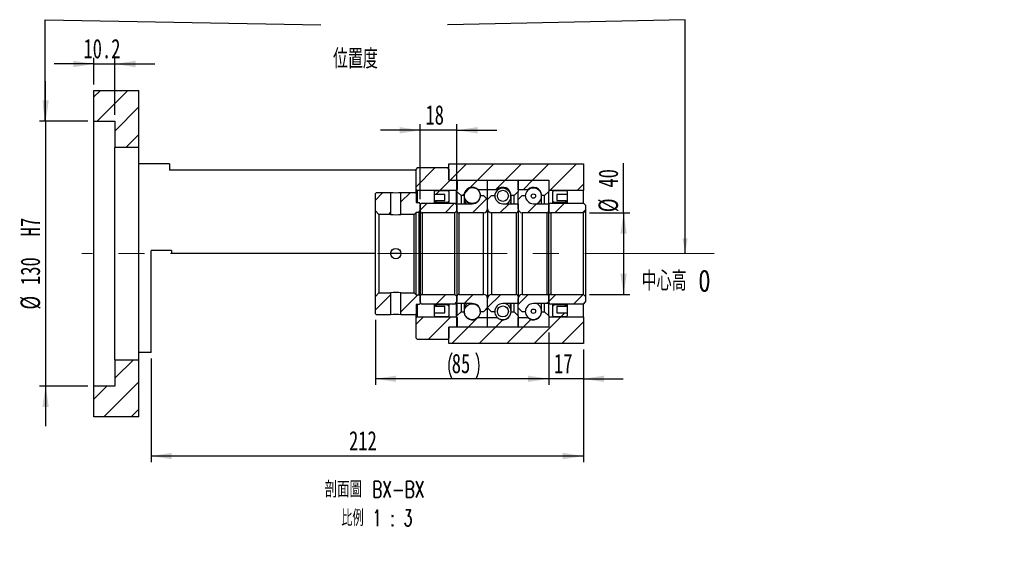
# Paper-space layout 'MBCK40L-I' of a CAD drawing. Header units: millimetres. Extents: x 22 to 332, y 5 to 190.
# Tile 2 of 3: x 171 to 332, y 5 to 93. Entities that reach past the tile are written whole.
import ezdxf

# ---------------------------------------------------------------- set-up
doc = ezdxf.new("R2010")
doc.units = ezdxf.units.MM
doc.linetypes.add('CENTERX2', pattern=[20.32, 12.7, -2.54, 2.54, -2.54])
doc.layers.add('圖層0', color=7, linetype='Continuous')
doc.styles.add('SLDTEXTSTYLE0', font='TXT', dxfattribs={"width": 0.7})
doc.styles.add('SLDTEXTSTYLE1', font='TXT', dxfattribs={"width": 0.7, "bigfont": 'bigfont'})
doc.styles.add('SLDTEXTSTYLE4', font='TXT', dxfattribs={"width": 0.625, "bigfont": 'bigfont'})
doc.dimstyles.new('SLDDIMSTYLE1', dxfattribs={"dimtxt": 0.18, "dimasz": 2.5, "dimexe": 0, "dimexo": 0.0625, "dimgap": 0, "dimtad": 0, "dimtih": 1, "dimtoh": 1, "dimdec": 0, "dimrnd": 1e-09, "dimzin": 0, "dimdsep": 46, "dimtxsty": 'Standard', "dimsah": 1, "dimcen": 0.09, "dimadec": 0, "dimazin": 0, "dimtfac": 2.5, "dimtdec": 0, "dimtofl": 0, "dimtmove": 0, "dimatfit": 3, "dimfxl": 0, "dimfrac": 2, "dimtolj": 1, "dimtzin": 0, "dimarcsym": 0})
doc.dimstyles.new('SLDDIMSTYLE4', dxfattribs={"dimtxt": 3.389974, "dimasz": 2.5, "dimexe": 0, "dimexo": 0.0625, "dimgap": 0.847493, "dimtad": 1, "dimlfac": 3, "dimrnd": 1e-09, "dimzin": 12, "dimdsep": 46, "dimtxsty": 'SLDTEXTSTYLE0', "dimsah": 1, "dimcen": 0.09, "dimadec": 0, "dimazin": 3, "dimtfac": 1, "dimtmove": 0, "dimatfit": 0, "dimfxl": 0, "dimfrac": 2, "dimtolj": 1, "dimtzin": 12, "dimarcsym": 0})
doc.dimstyles.new('SLDDIMSTYLE5', dxfattribs={"dimtxt": 3.389974, "dimasz": 2.5, "dimexe": 0, "dimexo": 0.0625, "dimgap": 0.847493, "dimtad": 1, "dimdec": 1, "dimlfac": 3, "dimrnd": 1e-09, "dimzin": 12, "dimdsep": 46, "dimtxsty": 'SLDTEXTSTYLE0', "dimsah": 1, "dimcen": 0.09, "dimadec": 0, "dimazin": 3, "dimtfac": 1, "dimtdec": 1, "dimtmove": 0, "dimatfit": 0, "dimfxl": 0, "dimfrac": 2, "dimtolj": 1, "dimtzin": 12, "dimarcsym": 0})
doc.dimstyles.new('SLDDIMSTYLE6', dxfattribs={"dimtxt": 3.389974, "dimasz": 2.5, "dimexe": 0, "dimexo": 0.0625, "dimgap": 0.847493, "dimtad": 1, "dimlfac": 3, "dimrnd": 1e-09, "dimzin": 12, "dimdsep": 46, "dimtxsty": 'SLDTEXTSTYLE0', "dimsah": 1, "dimcen": 0.09, "dimadec": 0, "dimazin": 3, "dimtfac": 1, "dimtofl": 0, "dimtmove": 0, "dimatfit": 3, "dimfxl": 0, "dimfrac": 2, "dimtolj": 1, "dimtzin": 12, "dimarcsym": 0})

# ---------------------------------------------------------------- blocks, each defined once
blk = doc.blocks.new('_D_61')
at = {"layer": '圖層0', "color": 7}
for p, q in [((175.34, 76.01), (175.34, 82.53)), ((182.24, 76.01), (174.34, 76.01)), ((175.34, 76.01), (175.34, 32.68)), ((182.24, 32.68), (174.34, 32.68)), ((175.34, 32.68), (175.34, 26.16))]:
    blk.add_line(p, q, dxfattribs=at)
for points in [[(175.34, 76.01), (175.86, 79.4), (174.82, 79.4)], [(175.34, 32.68), (174.82, 29.29), (175.86, 29.29)]]:
    blk.add_solid(points, dxfattribs=at)
at = {"layer": '圖層0', "color": 7, "char_height": 3.175, "attachment_point": 1, "rotation": 90, "style": 'SLDTEXTSTYLE0'}
for s, insert in [('H7', (171.24, 57.17)), ('130', (171.24, 49.22)), ('%%c', (171.24, 45.2))]:
    blk.add_mtext(s, dxfattribs=dict(at, insert=insert))
blk = doc.blocks.new('_D_62')
at = {"layer": '圖層0', "color": 7}
for p, q in [((183.24, 85.35), (176.72, 85.35)), ((183.24, 82.01), (183.24, 86.35)), ((183.24, 85.35), (186.64, 85.35)), ((186.64, 77.01), (186.64, 86.35)), ((186.64, 85.35), (193.16, 85.35))]:
    blk.add_line(p, q, dxfattribs=at)
for points in [[(183.24, 85.35), (179.85, 85.87), (179.85, 84.82)], [(186.64, 85.35), (190.03, 84.82), (190.03, 85.87)]]:
    blk.add_solid(points, dxfattribs=at)
at = {"layer": '圖層0', "color": 7, "insert": (181.52, 89.44), "char_height": 3.175, "attachment_point": 1, "style": 'SLDTEXTSTYLE0'}
blk.add_mtext('10.2', dxfattribs=at)
blk = doc.blocks.new('_D_63')
at = {"layer": '圖層0', "color": 7}
for p, q in [((257.57, 41.35), (257.57, 32.89)), ((263.24, 38.68), (263.24, 32.89)), ((257.57, 33.89), (251.05, 33.89)), ((263.24, 33.89), (257.57, 33.89)), ((263.24, 33.89), (269.76, 33.89))]:
    blk.add_line(p, q, dxfattribs=at)
for points in [[(257.57, 33.89), (254.18, 34.41), (254.18, 33.37)], [(263.24, 33.89), (266.63, 33.37), (266.63, 34.41)]]:
    blk.add_solid(points, dxfattribs=at)
at = {"layer": '圖層0', "color": 7, "insert": (258.43, 37.98), "char_height": 3.175, "attachment_point": 1, "style": 'SLDTEXTSTYLE0'}
blk.add_mtext('17', dxfattribs=at)
blk = doc.blocks.new('_D_64')
at = {"layer": '圖層0', "color": 7}
for p, q in [((263.24, 38.68), (263.24, 20.26)), ((192.57, 37.18), (192.57, 20.26)), ((263.24, 21.26), (192.57, 21.26))]:
    blk.add_line(p, q, dxfattribs=at)
for points in [[(192.57, 21.26), (195.96, 20.74), (195.96, 21.78)], [(263.24, 21.26), (259.85, 21.78), (259.85, 20.74)]]:
    blk.add_solid(points, dxfattribs=at)
at = {"layer": '圖層0', "color": 7, "insert": (224.93, 25.35), "char_height": 3.175, "attachment_point": 1, "style": 'SLDTEXTSTYLE0'}
blk.add_mtext('212', dxfattribs=at)
blk = doc.blocks.new('_D_65')
at = {"layer": '圖層0', "color": 7}
for p, q in [((236.57, 74.51), (230.05, 74.51)), ((236.57, 63.25), (236.57, 75.51)), ((242.57, 74.51), (236.57, 74.51)), ((242.57, 63.25), (242.57, 75.51)), ((242.57, 74.51), (249.09, 74.51))]:
    blk.add_line(p, q, dxfattribs=at)
for points in [[(236.57, 74.51), (233.18, 75.04), (233.18, 73.99)], [(242.57, 74.51), (245.96, 73.99), (245.96, 75.04)]]:
    blk.add_solid(points, dxfattribs=at)
at = {"layer": '圖層0', "color": 7, "insert": (237.42, 78.61), "char_height": 3.175, "attachment_point": 1, "style": 'SLDTEXTSTYLE0'}
blk.add_mtext('18', dxfattribs=at)
blk = doc.blocks.new('_D_66')
at = {"layer": '圖層0', "color": 7}
for p, q in [((269.81, 61.01), (269.81, 69.11)), ((264.24, 61.01), (270.81, 61.01)), ((269.81, 61.01), (269.81, 47.68)), ((264.24, 47.68), (270.81, 47.68))]:
    blk.add_line(p, q, dxfattribs=at)
for points in [[(269.81, 61.01), (269.28, 57.62), (270.33, 57.62)], [(269.81, 47.68), (270.33, 51.07), (269.28, 51.07)]]:
    blk.add_solid(points, dxfattribs=at)
at = {"layer": '圖層0', "color": 7, "char_height": 3.175, "attachment_point": 1, "rotation": 90, "style": 'SLDTEXTSTYLE0'}
for s, insert in [('40', (265.71, 65.14)), ('%%c', (265.71, 61.12))]:
    blk.add_mtext(s, dxfattribs=dict(at, insert=insert))
blk = doc.blocks.new('_D_67')
at = {"layer": '圖層0', "color": 7}
for p, q in [((229.24, 43.51), (229.24, 32.89)), ((257.57, 41.45), (257.57, 32.89)), ((257.57, 33.89), (229.24, 33.89))]:
    blk.add_line(p, q, dxfattribs=at)
for centre, start, end in [((245.96, 36.01), 153.4349, 206.5651), ((241.46, 36.01), 333.4349, 26.5651)]:
    blk.add_arc(centre, 4.73, start, end, dxfattribs=at)
for points in [[(229.24, 33.89), (232.63, 33.37), (232.63, 34.41)], [(257.57, 33.89), (254.18, 34.41), (254.18, 33.37)]]:
    blk.add_solid(points, dxfattribs=at)
at = {"layer": '圖層0', "color": 7, "insert": (241.72, 37.98), "char_height": 3.175, "attachment_point": 1, "style": 'SLDTEXTSTYLE0'}
blk.add_mtext('85', dxfattribs=at)
blk = doc.blocks.new('SW_NOTE_19')
at = {"layer": '圖層0', "color": 0, "char_height": 2.6458, "attachment_point": 2}
for s, insert, style in [('\\M+19655\\M+196CA\\M+19AA4 BX-BX', (9.88, 3.41), 'SLDTEXTSTYLE1'), ('\\M+194E4\\M+197E1 1 : 3', (10.25, -1.26), 'SLDTEXTSTYLE4')]:
    blk.add_mtext(s, dxfattribs=dict(at, insert=insert, style=style))

psp = doc.layouts.new('MBCK40L-I')

# ---------------------------------------------------------------- hatches: boundary and pattern name
at = {"linetype": 'Continuous', "lineweight": 18}
h = psp.add_hatch(dxfattribs=at)
h.set_pattern_fill('ANSI31', style=0)
edge = h.paths.add_edge_path(flags=0)
edge.add_arc((242.673, 66.2454), 0.1, 90, 180)
edge.add_line((242.573, 66.2454), (242.573, 64.5121))
edge.add_line((242.573, 64.5121), (243.2396, 63.8454))
edge.add_line((243.2396, 63.8454), (243.7396, 63.8454))
edge.add_arc((245.073, 63.8454), 1.3333, 45.438688, 180, ccw=False)
edge.add_line((246.0085, 64.7954), (247.573, 64.7954))
edge.add_line((247.573, 64.7954), (247.573, 66.2454))
edge.add_arc((247.473, 66.2454), 0.1, 0, 90)
edge.add_line((247.473, 66.3454), (242.673, 66.3454))
h = psp.add_hatch(dxfattribs=at)
h.set_pattern_fill('ANSI31', style=0)
edge = h.paths.add_edge_path(flags=0)
edge.add_arc((252.473, 66.2454), 0.1, 0, 90)
edge.add_line((252.473, 66.3454), (247.673, 66.3454))
edge.add_arc((247.673, 66.2454), 0.1, 90, 180)
edge.add_line((247.573, 66.2454), (247.573, 64.7954))
edge.add_line((247.573, 64.7954), (249.1374, 64.7954))
edge.add_arc((250.073, 63.8454), 1.3333, 0, 134.561312, ccw=False)
edge.add_line((251.4063, 63.8454), (251.9063, 63.8454))
edge.add_line((251.9063, 63.8454), (252.573, 64.5121))
edge.add_line((252.573, 64.5121), (252.573, 66.2454))
h = psp.add_hatch(dxfattribs=at)
h.set_pattern_fill('ANSI31', style=0)
edge = h.paths.add_edge_path(flags=0)
edge.add_arc((257.473, 66.2454), 0.1, 0, 90)
edge.add_line((257.473, 66.3454), (252.673, 66.3454))
edge.add_arc((252.673, 66.2454), 0.1, 90, 180)
edge.add_line((252.573, 66.2454), (252.573, 64.7954))
edge.add_line((252.573, 64.7954), (254.1374, 64.7954))
edge.add_arc((255.073, 63.8454), 1.3333, 0, 134.561312, ccw=False)
edge.add_line((256.4063, 63.8454), (256.9063, 63.8454))
edge.add_line((256.9063, 63.8454), (257.573, 64.5121))
edge.add_line((257.573, 64.5121), (257.573, 66.2454))
h = psp.add_hatch(dxfattribs=at)
h.set_pattern_fill('ANSI31', style=0)
h.paths.add_polyline_path([(240.573, 63.0121), (239.073, 63.0121), (239.073, 62.9454), (239.3396, 62.6787), (240.973, 62.6787), (241.2396, 62.9454), (241.2396, 64.5121), (241.073, 64.6787), (239.073, 64.6787), (238.9063, 64.5121), (238.9063, 64.012), (240.573, 64.012)], flags=0)
h = psp.add_hatch(dxfattribs=at)
h.set_pattern_fill('ANSI31', style=0)
edge = h.paths.add_edge_path(flags=0)
edge.add_arc((245.073, 63.8407), 1.2994, 0, 360)
h = psp.add_hatch(dxfattribs=at)
h.set_pattern_fill('ANSI31', style=0)
edge = h.paths.add_edge_path(flags=0)
edge.add_arc((250.073, 63.7945), 0.9022, 0, 360)
h = psp.add_hatch(dxfattribs=at)
h.set_pattern_fill('ANSI31', style=0)
h.paths.add_polyline_path([(260.4063, 63.0121), (258.9063, 63.0121), (258.9063, 64.012), (260.573, 64.012), (260.573, 64.5121), (260.4063, 64.6787), (258.4063, 64.6787), (258.2396, 64.5121), (258.2396, 62.9454), (258.5063, 62.6787), (260.1396, 62.6787), (260.4063, 62.9454)], flags=0)
h = psp.add_hatch(dxfattribs=at)
h.set_pattern_fill('ANSI31', style=0)
h.paths.add_polyline_path([(231.723, 64.3454), (229.4063, 64.3454), (229.2396, 64.1787), (229.2396, 61.3287), (229.8063, 60.7621), (231.723, 60.7621)], flags=0)
h = psp.add_hatch(dxfattribs=at)
h.set_pattern_fill('ANSI31', style=0)
h.paths.add_polyline_path([(235.9063, 62.6787), (235.9063, 64.1787), (235.7396, 64.3454), (233.423, 64.3454), (233.423, 60.7621), (235.573, 60.7621), (235.9063, 61.0954), (236.4063, 61.0954), (236.573, 61.262), (236.573, 62.512), (236.4063, 62.6787)], flags=0)
h = psp.add_hatch(dxfattribs=at)
h.set_pattern_fill('ANSI31', style=0)
edge = h.paths.add_edge_path(flags=0)
edge.add_line((247.573, 63.1787), (246.9063, 63.8454))
edge.add_line((246.9063, 63.8454), (246.4063, 63.8454))
edge.add_arc((245.073, 63.8454), 1.3333, 270, 360, ccw=False)
edge.add_line((245.073, 62.5121), (242.573, 62.5121))
edge.add_line((242.573, 62.5121), (242.573, 61.3454))
edge.add_arc((242.9063, 61.3454), 0.3333, 180, 270)
edge.add_line((242.9063, 61.0121), (246.9063, 61.0121))
edge.add_arc((246.9063, 61.6787), 0.6667, 270, 360)
edge.add_line((247.573, 61.6787), (247.573, 63.1787))
h = psp.add_hatch(dxfattribs=at)
h.set_pattern_fill('ANSI31', style=0)
edge = h.paths.add_edge_path(flags=0)
edge.add_line((248.2396, 63.8454), (247.573, 63.1787))
edge.add_line((247.573, 63.1787), (247.573, 61.6787))
edge.add_arc((248.2396, 61.6787), 0.6667, 180, 270)
edge.add_line((248.2396, 61.0121), (252.2396, 61.0121))
edge.add_arc((252.2396, 61.3454), 0.3333, 270, 360)
edge.add_line((252.573, 61.3454), (252.573, 62.5121))
edge.add_line((252.573, 62.5121), (250.073, 62.5121))
edge.add_arc((250.073, 63.8454), 1.3333, 180, 270, ccw=False)
edge.add_line((248.7396, 63.8454), (248.2396, 63.8454))
h = psp.add_hatch(dxfattribs=at)
h.set_pattern_fill('ANSI31', style=0)
edge = h.paths.add_edge_path(flags=0)
edge.add_line((253.2396, 63.8454), (252.573, 63.1787))
edge.add_line((252.573, 63.1787), (252.573, 61.6787))
edge.add_arc((253.2396, 61.6787), 0.6667, 180, 270)
edge.add_line((253.2396, 61.0121), (257.2396, 61.0121))
edge.add_arc((257.2396, 61.3454), 0.3333, 270, 360)
edge.add_line((257.573, 61.3454), (257.573, 62.5121))
edge.add_line((257.573, 62.5121), (255.073, 62.5121))
edge.add_arc((255.073, 63.8454), 1.3333, 180, 270, ccw=False)
edge.add_line((253.7396, 63.8454), (253.2396, 63.8454))
h = psp.add_hatch(dxfattribs=at)
h.set_pattern_fill('ANSI31', style=0)
edge = h.paths.add_edge_path(flags=0)
edge.add_arc((255.073, 63.7583), 0.3622, 0, 360)
h = psp.add_hatch(dxfattribs=at)
h.set_pattern_fill('ANSI31', style=0)
edge = h.paths.add_edge_path(flags=0)
edge.add_line((236.9063, 61.0121), (242.2396, 61.0121))
edge.add_line((242.2396, 61.0121), (242.573, 61.3454))
edge.add_line((242.573, 61.3454), (242.573, 62.2454))
edge.add_line((242.573, 62.2454), (242.2396, 62.5787))
edge.add_line((242.2396, 62.5787), (236.9063, 62.5787))
edge.add_arc((236.9063, 62.2454), 0.3333, 90, 180)
edge.add_line((236.573, 62.2454), (236.573, 61.3454))
edge.add_arc((236.9063, 61.3454), 0.3333, 180, 270)
h = psp.add_hatch(dxfattribs=at)
h.set_pattern_fill('ANSI31', style=0)
edge = h.paths.add_edge_path(flags=0)
edge.add_line((257.9063, 61.0121), (263.2396, 61.0121))
edge.add_line((263.2396, 61.0121), (263.573, 61.3454))
edge.add_line((263.573, 61.3454), (263.573, 62.2454))
edge.add_line((263.573, 62.2454), (263.2396, 62.5787))
edge.add_line((263.2396, 62.5787), (257.9063, 62.5787))
edge.add_arc((257.9063, 62.2454), 0.3333, 90, 180)
edge.add_line((257.573, 62.2454), (257.573, 61.3454))
edge.add_arc((257.9063, 61.3454), 0.3333, 180, 270)
h = psp.add_hatch(dxfattribs=at)
h.set_pattern_fill('ANSI31', style=0)
h.paths.add_polyline_path([(229.2396, 47.362), (229.2396, 44.5121), (229.4063, 44.3454), (231.723, 44.3454), (231.723, 47.9287), (229.8063, 47.9287)], flags=0)
h = psp.add_hatch(dxfattribs=at)
h.set_pattern_fill('ANSI31', style=0)
h.paths.add_polyline_path([(235.9063, 46.0121), (236.4063, 46.0121), (236.573, 46.1787), (236.573, 47.4287), (236.4063, 47.5954), (235.9063, 47.5954), (235.573, 47.9287), (233.423, 47.9287), (233.423, 44.3454), (235.7396, 44.3454), (235.9063, 44.5121)], flags=0)
h = psp.add_hatch(dxfattribs=at)
h.set_pattern_fill('ANSI31', style=0)
edge = h.paths.add_edge_path(flags=0)
edge.add_line((242.573, 46.4454), (242.573, 47.3454))
edge.add_line((242.573, 47.3454), (242.2396, 47.6787))
edge.add_line((242.2396, 47.6787), (236.9063, 47.6787))
edge.add_arc((236.9063, 47.3454), 0.3333, 90, 180)
edge.add_line((236.573, 47.3454), (236.573, 46.4454))
edge.add_arc((236.9063, 46.4454), 0.3333, 180, 270)
edge.add_line((236.9063, 46.1121), (242.2396, 46.1121))
edge.add_line((242.2396, 46.1121), (242.573, 46.4454))
h = psp.add_hatch(dxfattribs=at)
h.set_pattern_fill('ANSI31', style=0)
edge = h.paths.add_edge_path(flags=0)
edge.add_line((246.9063, 44.8454), (247.573, 45.5121))
edge.add_line((247.573, 45.5121), (247.573, 47.0121))
edge.add_arc((246.9063, 47.0121), 0.6667, 0, 90)
edge.add_line((246.9063, 47.6787), (242.9063, 47.6787))
edge.add_arc((242.9063, 47.3454), 0.3333, 90, 180)
edge.add_line((242.573, 47.3454), (242.573, 46.1787))
edge.add_line((242.573, 46.1787), (245.073, 46.1787))
edge.add_arc((245.073, 44.8454), 1.3333, 0, 90, ccw=False)
edge.add_line((246.4063, 44.8454), (246.9063, 44.8454))
h = psp.add_hatch(dxfattribs=at)
h.set_pattern_fill('ANSI31', style=0)
edge = h.paths.add_edge_path(flags=0)
edge.add_line((247.573, 45.5121), (248.2396, 44.8454))
edge.add_line((248.2396, 44.8454), (248.7396, 44.8454))
edge.add_arc((250.073, 44.8454), 1.3333, 90, 180, ccw=False)
edge.add_line((250.073, 46.1787), (252.573, 46.1787))
edge.add_line((252.573, 46.1787), (252.573, 47.3454))
edge.add_arc((252.2396, 47.3454), 0.3333, 0, 90)
edge.add_line((252.2396, 47.6787), (248.2396, 47.6787))
edge.add_arc((248.2396, 47.0121), 0.6667, 90, 180)
edge.add_line((247.573, 47.0121), (247.573, 45.5121))
h = psp.add_hatch(dxfattribs=at)
h.set_pattern_fill('ANSI31', style=0)
edge = h.paths.add_edge_path(flags=0)
edge.add_line((252.573, 45.5121), (253.2396, 44.8454))
edge.add_line((253.2396, 44.8454), (253.7396, 44.8454))
edge.add_arc((255.073, 44.8454), 1.3333, 90, 180, ccw=False)
edge.add_line((255.073, 46.1787), (257.573, 46.1787))
edge.add_line((257.573, 46.1787), (257.573, 47.3454))
edge.add_arc((257.2396, 47.3454), 0.3333, 0, 90)
edge.add_line((257.2396, 47.6787), (253.2396, 47.6787))
edge.add_arc((253.2396, 47.0121), 0.6667, 90, 180)
edge.add_line((252.573, 47.0121), (252.573, 45.5121))
h = psp.add_hatch(dxfattribs=at)
h.set_pattern_fill('ANSI31', style=0)
edge = h.paths.add_edge_path(flags=0)
edge.add_line((263.573, 46.4454), (263.573, 47.3454))
edge.add_line((263.573, 47.3454), (263.2396, 47.6787))
edge.add_line((263.2396, 47.6787), (257.9063, 47.6787))
edge.add_arc((257.9063, 47.3454), 0.3333, 90, 180)
edge.add_line((257.573, 47.3454), (257.573, 46.4454))
edge.add_arc((257.9063, 46.4454), 0.3333, 180, 270)
edge.add_line((257.9063, 46.1121), (263.2396, 46.1121))
edge.add_line((263.2396, 46.1121), (263.573, 46.4454))
h = psp.add_hatch(dxfattribs=at)
h.set_pattern_fill('ANSI31', style=0)
h.paths.add_polyline_path([(239.073, 45.6787), (240.573, 45.6787), (240.573, 44.6787), (238.9063, 44.6787), (238.9063, 44.1787), (239.073, 44.0121), (241.073, 44.0121), (241.2396, 44.1787), (241.2396, 45.7454), (240.973, 46.0121), (239.3396, 46.0121), (239.073, 45.7454)], flags=0)
h = psp.add_hatch(dxfattribs=at)
h.set_pattern_fill('ANSI31', style=0)
edge = h.paths.add_edge_path(flags=0)
edge.add_arc((245.073, 44.8501), 1.2994, 0, 360)
h = psp.add_hatch(dxfattribs=at)
h.set_pattern_fill('ANSI31', style=0)
edge = h.paths.add_edge_path(flags=0)
edge.add_arc((250.073, 44.8962), 0.9022, 0, 360)
h = psp.add_hatch(dxfattribs=at)
h.set_pattern_fill('ANSI31', style=0)
edge = h.paths.add_edge_path(flags=0)
edge.add_arc((255.073, 44.9324), 0.3622, 0, 360)
h = psp.add_hatch(dxfattribs=at)
h.set_pattern_fill('ANSI31', style=0)
h.paths.add_polyline_path([(258.9063, 45.6787), (260.4063, 45.6787), (260.4063, 45.7454), (260.1396, 46.0121), (258.5063, 46.0121), (258.2396, 45.7454), (258.2396, 44.1787), (258.4063, 44.0121), (260.4063, 44.0121), (260.573, 44.1787), (260.573, 44.6787), (258.9063, 44.6787)], flags=0)
h = psp.add_hatch(dxfattribs=at)
h.set_pattern_fill('ANSI31', style=0)
edge = h.paths.add_edge_path(flags=0)
edge.add_arc((242.673, 42.4454), 0.1, 180, 270)
edge.add_line((242.673, 42.3454), (247.473, 42.3454))
edge.add_arc((247.473, 42.4454), 0.1, 270, 360)
edge.add_line((247.573, 42.4454), (247.573, 43.8954))
edge.add_line((247.573, 43.8954), (246.0085, 43.8954))
edge.add_arc((245.073, 44.8454), 1.3333, 180, 314.561312, ccw=False)
edge.add_line((243.7396, 44.8454), (243.2396, 44.8454))
edge.add_line((243.2396, 44.8454), (242.573, 44.1787))
edge.add_line((242.573, 44.1787), (242.573, 42.4454))
h = psp.add_hatch(dxfattribs=at)
h.set_pattern_fill('ANSI31', style=0)
edge = h.paths.add_edge_path(flags=0)
edge.add_arc((252.473, 42.4454), 0.1, 270, 360)
edge.add_line((252.573, 42.4454), (252.573, 44.1787))
edge.add_line((252.573, 44.1787), (251.9063, 44.8454))
edge.add_line((251.9063, 44.8454), (251.4063, 44.8454))
edge.add_arc((250.073, 44.8454), 1.3333, 225.438688, 360, ccw=False)
edge.add_line((249.1374, 43.8954), (247.573, 43.8954))
edge.add_line((247.573, 43.8954), (247.573, 42.4454))
edge.add_arc((247.673, 42.4454), 0.1, 180, 270)
edge.add_line((247.673, 42.3454), (252.473, 42.3454))
h = psp.add_hatch(dxfattribs=at)
h.set_pattern_fill('ANSI31', style=0)
edge = h.paths.add_edge_path(flags=0)
edge.add_arc((257.473, 42.4454), 0.1, 270, 360)
edge.add_line((257.573, 42.4454), (257.573, 44.1787))
edge.add_line((257.573, 44.1787), (256.9063, 44.8454))
edge.add_line((256.9063, 44.8454), (256.4063, 44.8454))
edge.add_arc((255.073, 44.8454), 1.3333, 225.438688, 360, ccw=False)
edge.add_line((254.1374, 43.8954), (252.573, 43.8954))
edge.add_line((252.573, 43.8954), (252.573, 42.4454))
edge.add_arc((252.673, 42.4454), 0.1, 180, 270)
edge.add_line((252.673, 42.3454), (257.473, 42.3454))
at = {"layer": '圖層0', "linetype": 'Continuous', "lineweight": 18}
h = psp.add_hatch(dxfattribs=at)
h.set_pattern_fill('ANSI31', color=256, style=0)
h.paths.add_polyline_path([(190.573, 81.012), (183.2396, 81.012), (183.2396, 76.012), (186.6396, 76.012), (186.6396, 71.6787), (190.573, 71.6787)], flags=0)
h = psp.add_hatch(dxfattribs=at)
h.set_pattern_fill('ANSI31', color=256, style=0)
edge = h.paths.add_edge_path(flags=0)
edge.add_line((241.073, 68.3454), (236.073, 68.3454))
edge.add_line((236.073, 68.3454), (235.9063, 68.1787))
edge.add_line((235.9063, 68.1787), (235.9063, 64.8454))
edge.add_line((235.9063, 64.8454), (236.073, 64.6787))
edge.add_line((236.073, 64.6787), (242.523, 64.6787))
edge.add_line((242.523, 64.6787), (242.623, 64.7787))
edge.add_line((242.623, 64.7787), (242.623, 66.2454))
edge.add_line((242.623, 66.2454), (242.523, 66.3454))
edge.add_line((242.523, 66.3454), (241.373, 66.3454))
edge.add_arc((241.373, 66.4787), 0.1333, 180, 270, ccw=False)
edge.add_line((241.2396, 66.4787), (241.2396, 68.1787))
edge.add_line((241.2396, 68.1787), (241.073, 68.3454))
h = psp.add_hatch(dxfattribs=at)
h.set_pattern_fill('ANSI31', color=256, style=0)
h.paths.add_polyline_path([(263.2396, 64.6787), (263.2396, 69.0121), (241.2396, 69.0121), (241.2396, 66.3454), (257.573, 66.3454), (257.573, 64.6787)], flags=0)
h = psp.add_hatch(dxfattribs=at)
h.set_pattern_fill('ANSI31', color=256, style=0)
edge = h.paths.add_edge_path(flags=0)
edge.add_line((235.9063, 43.8454), (235.9063, 40.5121))
edge.add_line((235.9063, 40.5121), (236.073, 40.3454))
edge.add_line((236.073, 40.3454), (241.073, 40.3454))
edge.add_line((241.073, 40.3454), (241.2396, 40.5121))
edge.add_line((241.2396, 40.5121), (241.2396, 42.212))
edge.add_arc((241.373, 42.212), 0.1333, 90, 180, ccw=False)
edge.add_line((241.373, 42.3454), (242.523, 42.3454))
edge.add_line((242.523, 42.3454), (242.623, 42.4454))
edge.add_line((242.623, 42.4454), (242.623, 43.9121))
edge.add_line((242.623, 43.9121), (242.523, 44.0121))
edge.add_line((242.523, 44.0121), (236.073, 44.0121))
edge.add_line((236.073, 44.0121), (235.9063, 43.8454))
h = psp.add_hatch(dxfattribs=at)
h.set_pattern_fill('ANSI31', color=256, style=0)
h.paths.add_polyline_path([(263.2396, 39.6787), (263.2396, 44.0121), (257.573, 44.0121), (257.573, 42.3454), (241.2396, 42.3454), (241.2396, 39.6787)], flags=0)
h = psp.add_hatch(dxfattribs=at)
h.set_pattern_fill('ANSI31', color=256, style=0)
h.paths.add_polyline_path([(183.2396, 27.6787), (190.573, 27.6787), (190.573, 37.012), (186.6396, 37.012), (186.6396, 32.6787), (183.2396, 32.6787)], flags=0)

# ---------------------------------------------------------------- linework, layer by layer
at = {"color": 7, "linetype": 'Continuous', "lineweight": 25}
for p, q in [((183.2396, 76.012), (183.2396, 81.012)), ((183.2396, 81.012), (190.573, 81.012)), ((190.573, 71.6787), (190.573, 81.012)), ((183.2396, 76.012), (186.6396, 76.012)), ((183.2396, 32.6787), (183.2396, 76.012)), ((186.6396, 76.012), (186.6396, 71.6787)), ((190.573, 71.6787), (186.6396, 71.6787)), ((186.6396, 37.012), (186.6396, 71.6787)), ((190.573, 37.012), (190.573, 71.6787)), ((195.573, 69.0121), (190.573, 69.0121)), ((195.573, 69.0121), (195.573, 68.0121)), ((235.9063, 68.0121), (195.573, 68.0121)), ((236.073, 68.3454), (235.9063, 68.1787)), ((235.9063, 64.8454), (235.9063, 68.1787)), ((241.073, 68.3454), (236.073, 68.3454)), ((241.2396, 68.1787), (241.073, 68.3454)), ((241.2396, 66.3454), (241.2396, 69.0121)), ((241.2396, 69.0121), (263.2396, 69.0121)), ((241.2396, 68.1787), (241.2396, 66.4787)), ((263.2396, 69.0121), (263.2396, 64.6787)), ((241.2396, 66.3454), (257.573, 66.3454)), ((241.373, 66.3454), (242.523, 66.3454)), ((242.623, 66.2454), (242.523, 66.3454)), ((242.573, 64.5121), (242.573, 66.2454)), ((242.623, 66.2454), (242.623, 64.7787)), ((242.673, 66.3454), (247.473, 66.3454)), ((247.573, 64.7954), (247.573, 66.2454)), ((247.673, 66.3454), (252.473, 66.3454)), ((252.573, 64.7954), (252.573, 66.2454)), ((252.573, 66.2454), (252.573, 64.5121)), ((252.673, 66.3454), (257.473, 66.3454)), ((257.573, 66.3454), (257.573, 64.6787)), ((257.573, 66.2454), (257.573, 64.5121)), ((235.9063, 64.8454), (236.073, 64.6787)), ((235.9063, 64.1787), (235.9063, 64.8454)), ((242.523, 64.6787), (236.073, 64.6787)), ((236.073, 64.6787), (236.073, 62.6787)), ((239.073, 64.6787), (238.9063, 64.5121)), ((238.9063, 64.012), (238.9063, 64.5121)), ((239.073, 64.6787), (241.073, 64.6787)), ((241.2396, 64.5121), (241.073, 64.6787)), ((241.2396, 64.5121), (241.2396, 62.9454)), ((242.523, 64.6787), (242.623, 64.7787)), ((242.523, 62.2954), (242.523, 64.6787)), ((243.2396, 63.8454), (242.573, 64.5121)), ((242.573, 64.5121), (242.573, 62.512)), ((246.0085, 64.7954), (246.0085, 64.7907)), ((247.573, 64.7954), (246.0085, 64.7954)), ((249.1374, 64.7954), (247.573, 64.7954)), ((247.573, 63.1787), (247.573, 64.7954)), ((249.1374, 64.6383), (249.1374, 64.7954)), ((252.573, 64.5121), (251.9063, 63.8454)), ((254.1374, 64.7954), (252.573, 64.7954)), ((252.573, 63.1787), (252.573, 64.5121)), ((254.1374, 64.6885), (254.1374, 64.7954)), ((257.573, 64.5121), (256.9063, 63.8454)), ((263.2396, 64.6787), (257.573, 64.6787)), ((257.573, 62.512), (257.573, 64.5121)), ((258.4063, 64.6787), (258.2396, 64.5121)), ((258.2396, 62.9454), (258.2396, 64.5121)), ((258.4063, 64.6787), (260.4063, 64.6787)), ((260.573, 64.5121), (260.4063, 64.6787)), ((260.573, 64.5121), (260.573, 64.012)), ((263.2396, 62.5787), (263.2396, 64.6787)), ((229.4063, 64.3454), (229.2396, 64.1787)), ((229.2396, 61.3287), (229.2396, 64.1787)), ((229.4063, 64.3454), (231.723, 64.3454)), ((231.723, 64.3454), (231.723, 60.7621)), ((233.423, 60.7621), (233.423, 64.3454)), ((233.423, 64.3454), (235.7396, 64.3454)), ((235.9063, 64.1787), (235.7396, 64.3454)), ((235.9063, 64.1787), (235.9063, 62.6787)), ((240.573, 64.012), (238.9063, 64.012)), ((238.9063, 62.5787), (238.9063, 64.012)), ((239.073, 63.0121), (240.573, 63.0121)), ((239.073, 62.9454), (239.073, 63.0121)), ((239.073, 62.9454), (239.3396, 62.6787)), ((239.073, 62.5787), (239.073, 62.9454)), ((240.573, 63.0121), (240.573, 64.012)), ((240.973, 62.6787), (241.2396, 62.9454)), ((241.2396, 62.9454), (241.2396, 62.5787)), ((243.2396, 63.8454), (243.2396, 62.512)), ((243.7396, 63.8454), (243.2396, 63.8454)), ((243.7396, 63.8454), (243.7396, 62.512)), ((246.4063, 63.8454), (246.9063, 63.8454)), ((246.9063, 63.8454), (247.573, 63.1787)), ((247.573, 63.1787), (248.2396, 63.8454)), ((247.573, 61.6787), (247.573, 63.1787)), ((248.2396, 63.8454), (248.7396, 63.8454)), ((251.4063, 62.512), (251.4063, 63.8454)), ((251.9063, 63.8454), (251.4063, 63.8454)), ((251.9063, 62.512), (251.9063, 63.8454)), ((252.573, 63.1787), (253.2396, 63.8454)), ((252.573, 61.6787), (252.573, 63.1787)), ((253.2396, 63.8454), (253.7396, 63.8454)), ((256.4063, 62.512), (256.4063, 63.8454)), ((256.9063, 63.8454), (256.4063, 63.8454)), ((256.9063, 62.512), (256.9063, 63.8454)), ((258.2396, 62.9454), (258.5063, 62.6787)), ((258.2396, 62.5787), (258.2396, 62.9454)), ((260.573, 64.012), (258.9063, 64.012)), ((258.9063, 64.012), (258.9063, 63.0121)), ((258.9063, 63.0121), (260.4063, 63.0121)), ((260.1396, 62.6787), (260.4063, 62.9454)), ((260.4063, 63.0121), (260.4063, 62.9454)), ((260.4063, 62.9454), (260.4063, 62.5787)), ((260.573, 64.012), (260.573, 62.5787)), ((229.2396, 61.3287), (229.8063, 60.7621)), ((229.2396, 47.362), (229.2396, 61.3287)), ((235.9063, 62.6787), (236.4063, 62.6787)), ((236.573, 62.512), (236.4063, 62.6787)), ((236.4063, 61.0954), (236.573, 61.262)), ((236.573, 62.512), (236.573, 61.262)), ((236.573, 61.3454), (236.573, 62.2454)), ((236.573, 61.262), (236.573, 47.4287)), ((236.9063, 62.5787), (242.2396, 62.5787)), ((239.3396, 62.6787), (239.3396, 62.5787)), ((240.973, 62.6787), (239.3396, 62.6787)), ((240.973, 62.5787), (240.973, 62.6787)), ((242.573, 62.2454), (242.2396, 62.5787)), ((242.2396, 61.0121), (242.573, 61.3454)), ((242.573, 62.512), (245.073, 62.512)), ((242.573, 61.3454), (242.573, 62.512)), ((242.573, 62.2454), (242.573, 61.3454)), ((242.573, 61.3454), (242.573, 47.3454)), ((247.573, 61.6787), (247.573, 47.0121)), ((250.073, 62.512), (252.573, 62.512)), ((252.573, 62.512), (252.573, 61.3454)), ((252.573, 61.3454), (252.573, 47.3454)), ((255.073, 62.512), (257.573, 62.512)), ((257.573, 62.512), (257.573, 61.3454)), ((257.573, 61.3454), (257.573, 62.2454)), ((257.573, 47.3454), (257.573, 61.3454)), ((257.9063, 62.5787), (263.2396, 62.5787)), ((258.5063, 62.6787), (258.5063, 62.5787)), ((260.1396, 62.6787), (258.5063, 62.6787)), ((260.1396, 62.5787), (260.1396, 62.6787)), ((263.573, 62.2454), (263.2396, 62.5787)), ((263.2396, 61.0121), (263.573, 61.3454)), ((263.573, 62.2454), (263.573, 61.3454)), ((263.573, 61.3454), (263.573, 47.3454)), ((229.8063, 60.7621), (229.8063, 47.9287)), ((231.723, 60.7621), (229.8063, 60.7621)), ((235.573, 60.7621), (233.423, 60.7621)), ((235.573, 60.7621), (235.9063, 61.0954)), ((235.573, 47.9287), (235.573, 60.7621)), ((235.9063, 47.5954), (235.9063, 61.0954)), ((236.4063, 61.0954), (235.9063, 61.0954)), ((236.4063, 47.5954), (236.4063, 61.0954)), ((236.9063, 61.0121), (236.9063, 47.6787)), ((242.2396, 61.0121), (236.9063, 61.0121)), ((242.2396, 47.6787), (242.2396, 61.0121)), ((242.9063, 47.6787), (242.9063, 61.0121)), ((246.9063, 61.0121), (242.9063, 61.0121)), ((246.9063, 47.6787), (246.9063, 61.0121)), ((248.2396, 61.0121), (248.2396, 47.6787)), ((252.2396, 61.0121), (248.2396, 61.0121)), ((252.2396, 61.0121), (252.2396, 47.6787)), ((253.2396, 61.0121), (253.2396, 47.6787)), ((257.2396, 61.0121), (253.2396, 61.0121)), ((257.2396, 61.0121), (257.2396, 47.6787)), ((257.9063, 61.0121), (257.9063, 47.6787)), ((263.2396, 61.0121), (257.9063, 61.0121)), ((263.2396, 47.6787), (263.2396, 61.0121)), ((195.9063, 54.8454), (192.573, 54.8454)), ((192.573, 38.1787), (192.573, 54.8454)), ((195.9063, 54.8454), (195.9063, 54.3454)), ((229.2396, 54.3454), (195.9063, 54.3454)), ((233.4122, 54.3454), (231.723, 54.3454)), ((229.8063, 47.9287), (229.2396, 47.362)), ((229.2396, 44.5121), (229.2396, 47.362)), ((229.8063, 47.9287), (231.723, 47.9287)), ((231.723, 47.9287), (231.723, 44.3454)), ((233.423, 47.9287), (235.573, 47.9287)), ((233.423, 44.3454), (233.423, 47.9287)), ((235.9063, 47.5954), (235.573, 47.9287)), ((235.9063, 47.5954), (236.4063, 47.5954)), ((236.573, 47.4287), (236.4063, 47.5954)), ((236.573, 47.4287), (236.573, 46.1787)), ((236.573, 46.4454), (236.573, 47.3454)), ((236.9063, 47.6787), (242.2396, 47.6787)), ((242.573, 47.3454), (242.2396, 47.6787)), ((242.573, 47.3454), (242.573, 46.4454)), ((242.573, 46.1787), (242.573, 47.3454)), ((242.9063, 47.6787), (246.9063, 47.6787)), ((247.573, 45.5121), (247.573, 47.0121)), ((248.2396, 47.6787), (252.2396, 47.6787)), ((252.573, 47.3454), (252.573, 46.1787)), ((252.573, 45.5121), (252.573, 47.0121)), ((253.2396, 47.6787), (257.2396, 47.6787)), ((257.573, 46.4454), (257.573, 47.3454)), ((257.573, 47.3454), (257.573, 46.1787)), ((257.9063, 47.6787), (263.2396, 47.6787)), ((263.573, 47.3454), (263.2396, 47.6787)), ((263.573, 47.3454), (263.573, 46.4454)), ((235.9063, 46.0121), (235.9063, 44.5121)), ((236.4063, 46.0121), (235.9063, 46.0121)), ((236.073, 46.0121), (236.073, 44.0121)), ((236.4063, 46.0121), (236.573, 46.1787)), ((242.2396, 46.112), (236.9063, 46.112)), ((238.9063, 44.6787), (238.9063, 46.112)), ((239.073, 45.7454), (239.073, 46.112)), ((239.3396, 46.0121), (239.073, 45.7454)), ((239.073, 45.6787), (239.073, 45.7454)), ((240.573, 45.6787), (239.073, 45.6787)), ((239.3396, 46.112), (239.3396, 46.0121)), ((239.3396, 46.0121), (240.973, 46.0121)), ((240.573, 44.6787), (240.573, 45.6787)), ((240.973, 46.0121), (240.973, 46.112)), ((241.2396, 45.7454), (240.973, 46.0121)), ((241.2396, 46.112), (241.2396, 45.7454)), ((241.2396, 45.7454), (241.2396, 44.1787)), ((242.2396, 46.112), (242.573, 46.4454)), ((242.523, 44.0121), (242.523, 46.3954)), ((245.073, 46.1787), (242.573, 46.1787)), ((242.573, 46.1787), (242.573, 44.1787)), ((243.2396, 46.1787), (243.2396, 44.8454)), ((243.7396, 46.1959), (243.7396, 44.8454)), ((247.573, 45.5121), (246.9063, 44.8454)), ((248.2396, 44.8454), (247.573, 45.5121)), ((247.573, 43.8954), (247.573, 45.5121)), ((252.573, 46.1787), (250.073, 46.1787)), ((251.4063, 44.8454), (251.4063, 46.1787)), ((251.9063, 44.8454), (251.9063, 46.1787)), ((253.2396, 44.8454), (252.573, 45.5121)), ((252.573, 44.1787), (252.573, 45.5121)), ((257.573, 46.1787), (255.073, 46.1787)), ((256.4063, 44.8454), (256.4063, 46.1787)), ((256.9063, 44.8454), (256.9063, 46.1787)), ((257.573, 44.1787), (257.573, 46.1787)), ((263.2396, 46.112), (257.9063, 46.112)), ((258.2396, 45.7454), (258.2396, 46.112)), ((258.5063, 46.0121), (258.2396, 45.7454)), ((258.2396, 44.1787), (258.2396, 45.7454)), ((258.5063, 46.112), (258.5063, 46.0121)), ((258.5063, 46.0121), (260.1396, 46.0121)), ((260.4063, 45.6787), (258.9063, 45.6787)), ((258.9063, 45.6787), (258.9063, 44.6787)), ((260.1396, 46.0121), (260.1396, 46.112)), ((260.4063, 45.7454), (260.1396, 46.0121)), ((260.4063, 46.112), (260.4063, 45.7454)), ((260.4063, 45.7454), (260.4063, 45.6787)), ((260.573, 46.112), (260.573, 44.6787)), ((263.2396, 46.112), (263.573, 46.4454)), ((263.2396, 44.0121), (263.2396, 46.112)), ((229.2396, 44.5121), (229.4063, 44.3454)), ((231.723, 44.3454), (229.4063, 44.3454)), ((235.7396, 44.3454), (233.423, 44.3454)), ((235.7396, 44.3454), (235.9063, 44.5121)), ((235.9063, 43.8454), (235.9063, 44.5121)), ((236.073, 44.0121), (235.9063, 43.8454)), ((235.9063, 40.5121), (235.9063, 43.8454)), ((236.073, 44.0121), (242.523, 44.0121)), ((238.9063, 44.6787), (240.573, 44.6787)), ((238.9063, 44.1787), (238.9063, 44.6787)), ((238.9063, 44.1787), (239.073, 44.0121)), ((241.073, 44.0121), (239.073, 44.0121)), ((241.073, 44.0121), (241.2396, 44.1787)), ((242.623, 43.912), (242.523, 44.0121)), ((242.573, 44.1787), (243.2396, 44.8454)), ((242.573, 42.4454), (242.573, 44.1787)), ((242.623, 43.912), (242.623, 42.4454)), ((243.2396, 44.8454), (243.7396, 44.8454)), ((246.0085, 43.9483), (246.0085, 43.8954)), ((246.0085, 43.8954), (247.573, 43.8954)), ((246.9063, 44.8454), (246.4063, 44.8454)), ((247.573, 43.8954), (249.1374, 43.8954)), ((247.573, 42.4454), (247.573, 43.8954)), ((248.7396, 44.8454), (248.2396, 44.8454)), ((249.1374, 43.8954), (249.1374, 43.9462)), ((251.4063, 44.8454), (251.9063, 44.8454)), ((251.9063, 44.8454), (252.573, 44.1787)), ((252.573, 44.1787), (252.573, 42.4454)), ((252.573, 43.8954), (254.1374, 43.8954)), ((252.573, 42.4454), (252.573, 43.8954)), ((253.7396, 44.8454), (253.2396, 44.8454)), ((254.1374, 43.8954), (254.1374, 43.9824)), ((256.4063, 44.8454), (256.9063, 44.8454)), ((256.9063, 44.8454), (257.573, 44.1787)), ((257.573, 44.1787), (257.573, 42.4454)), ((257.573, 44.0121), (257.573, 42.3454)), ((257.573, 44.0121), (263.2396, 44.0121)), ((258.2396, 44.1787), (258.4063, 44.0121)), ((260.4063, 44.0121), (258.4063, 44.0121)), ((258.9063, 44.6787), (260.573, 44.6787)), ((260.4063, 44.0121), (260.573, 44.1787)), ((260.573, 44.6787), (260.573, 44.1787)), ((263.2396, 44.0121), (263.2396, 39.6787)), ((241.2396, 39.6787), (241.2396, 42.3454)), ((257.573, 42.3454), (241.2396, 42.3454)), ((241.2396, 42.212), (241.2396, 40.5121)), ((242.523, 42.3454), (241.373, 42.3454)), ((242.523, 42.3454), (242.623, 42.4454)), ((247.473, 42.3454), (242.673, 42.3454)), ((252.473, 42.3454), (247.673, 42.3454)), ((257.473, 42.3454), (252.673, 42.3454)), ((235.9063, 40.5121), (236.073, 40.3454)), ((236.073, 40.3454), (241.073, 40.3454)), ((241.073, 40.3454), (241.2396, 40.5121)), ((263.2396, 39.6787), (241.2396, 39.6787)), ((192.573, 38.1787), (190.573, 38.1787)), ((186.6396, 37.012), (186.6396, 32.6787)), ((186.6396, 37.012), (190.573, 37.012)), ((190.573, 27.6787), (190.573, 37.012)), ((183.2396, 27.6787), (183.2396, 32.6787)), ((186.6396, 32.6787), (183.2396, 32.6787)), ((190.573, 27.6787), (183.2396, 27.6787))]:
    psp.add_line(p, q, dxfattribs=at)
at = {"color": 7, "linetype": 'Continuous', "lineweight": 25, "flags": 128}
for points in [[(243.8823, 62.7718), (243.8263, 62.6446), (243.7838, 62.512)], [(246.3724, 44.8518), (246.3966, 44.9898), (246.3975, 44.998)]]:
    psp.add_lwpolyline(points, dxfattribs=at)
at = {"color": 7, "linetype": 'Continuous', "lineweight": 25}
for centre, radius in [((245.073, 63.8407), 1.2994), ((250.073, 63.7945), 0.9022), ((255.073, 63.7583), 0.3622), ((232.573, 54.3454), 0.85), ((245.073, 44.8501), 1.2994), ((250.073, 44.8962), 0.9022), ((255.073, 44.9324), 0.3622)]:
    psp.add_circle(centre, radius, dxfattribs=at)
for centre, radius, start, end in [((241.373, 66.4787), 0.1333, 180, 270), ((242.673, 66.2454), 0.1, 90, 180), ((247.473, 66.2454), 0.1, 0, 90), ((247.673, 66.2454), 0.1, 90, 180), ((252.473, 66.2454), 0.1, 0, 90), ((252.673, 66.2454), 0.1, 90, 180), ((257.473, 66.2454), 0.1, 0, 90), ((245.073, 63.8454), 1.3333, 45.438688, 180), ((245.073, 63.8407), 1.3333, 0, 265.188041), ((250.073, 63.6883), 1.3333, 90, 176.624015), ((250.073, 63.8454), 1.3333, 0, 134.561312), ((250.073, 63.6883), 1.3333, 298.088175, 90), ((255.073, 63.7385), 1.3333, 90, 177.703869), ((255.073, 63.8454), 1.3333, 0, 134.561312), ((255.073, 63.7385), 1.3333, 293.09242, 90), ((232.573, 74.3268), 10.0175, 265.132531, 274.867469), ((245.073, 63.3719), 1.3333, 169.874741, 220.156222), ((245.073, 63.8454), 1.3333, 270, 0), ((250.073, 63.8454), 1.3333, 180, 270), ((250.073, 62.8253), 1.3333, 346.413649, 18.884214), ((255.073, 63.8454), 1.3333, 180, 270), ((255.073, 62.9578), 1.3333, 340.469531, 17.024623), ((236.9063, 62.2454), 0.3333, 90, 180), ((236.9063, 61.3454), 0.3333, 180, 270), ((242.9063, 61.3454), 0.3333, 180, 270), ((246.9063, 61.6787), 0.6667, 270, 0), ((248.2396, 61.6787), 0.6667, 180, 270), ((252.2396, 61.3454), 0.3333, 270, 0), ((253.2396, 61.6787), 0.6667, 180, 270), ((257.2396, 61.3454), 0.3333, 270, 0), ((257.9063, 62.2454), 0.3333, 90, 180), ((257.9063, 61.3454), 0.3333, 180, 270), ((232.573, 67.1492), 6.4435, 262.419682, 277.580318), ((232.573, 41.5416), 6.4434, 82.41959, 97.58041), ((236.9063, 47.3454), 0.3333, 90, 180), ((242.9063, 47.3454), 0.3333, 90, 180), ((246.9063, 47.0121), 0.6667, 0, 90), ((248.2396, 47.0121), 0.6667, 90, 180), ((252.2396, 47.3454), 0.3333, 0, 90), ((253.2396, 47.0121), 0.6667, 90, 180), ((257.2396, 47.3454), 0.3333, 0, 90), ((257.9063, 47.3454), 0.3333, 90, 180), ((236.9063, 46.4454), 0.3333, 180, 270), ((245.073, 46.1959), 1.3333, 180, 203.079692), ((245.073, 45.1505), 1.3333, 129.543876, 192.949211), ((245.073, 44.8454), 1.3333, 0, 90), ((250.073, 44.8454), 1.3333, 90, 180), ((250.073, 44.8962), 1.3333, 181.093339, 74.123571), ((250.073, 45.5556), 1.3333, 345.685015, 27.862355), ((255.073, 44.8454), 1.3333, 90, 180), ((255.073, 44.9324), 1.3333, 181.870898, 69.180528), ((255.073, 45.6752), 1.3333, 343.826205, 22.185173), ((257.9063, 46.4454), 0.3333, 180, 270), ((232.573, 34.3641), 10.0174, 85.132469, 94.867531), ((245.073, 44.8454), 1.3333, 180, 314.561312), ((250.073, 44.8454), 1.3333, 225.438688, 0), ((255.073, 44.8454), 1.3333, 225.438688, 0), ((241.373, 42.212), 0.1333, 90, 180), ((242.673, 42.4454), 0.1, 180, 270), ((247.473, 42.4454), 0.1, 270, 360), ((247.673, 42.4454), 0.1, 180, 270), ((252.473, 42.4454), 0.1, 270, 0), ((252.673, 42.4454), 0.1, 180, 270), ((257.473, 42.4454), 0.1, 270, 0)]:
    psp.add_arc(centre, radius, start, end, dxfattribs=at)
at = {"layer": '圖層0', "color": 7, "linetype": 'CENTERX2', "lineweight": 18, "ltscale": 1.666667}
psp.add_line((284.6252, 54.3454), (181.2396, 54.3454), dxfattribs=at)

# ---------------------------------------------------------------- block references
at = {"layer": '圖層0'}
psp.add_blockref('SW_NOTE_19', (219.2309, 13.7249), dxfattribs=at)

# ---------------------------------------------------------------- texts
at = {"layer": '圖層0', "color": 7, "char_height": 3.175, "attachment_point": 1, "style": 'SLDTEXTSTYLE1'}
for s, insert in [('\\M+188CA\\M+19275\\M+19378', (222.3127, 87.7784)), ('\\M+19286\\M+19053\\M+18D82 0', (272.7609, 51.4669))]:
    psp.add_mtext(s, dxfattribs=dict(at, insert=insert))

# ---------------------------------------------------------------- dimensions: what is measured, and where the dimension line sits
at = {"layer": '圖層0', "color": 7}
for base, p1, p2, dimstyle, picture, middle in [((186.6396, 85.3454), (183.2396, 81.012), (186.6396, 76.012), 'SLDDIMSTYLE5', '_D_62', (184.9945, 85.3454)), ((236.573, 74.5148), (242.573, 62.2454), (236.573, 62.2454), 'SLDDIMSTYLE4', '_D_65', (239.4095, 74.5148)), ((257.573, 33.892), (263.2396, 39.6787), (257.573, 42.3454), 'SLDDIMSTYLE4', '_D_63', (260.4134, 33.892)), ((192.573, 21.2582), (263.2396, 39.6787), (192.573, 38.1787), 'SLDDIMSTYLE6', '_D_64', (227.9063, 21.2582))]:
    dim = psp.add_linear_dim(base=base, p1=p1, p2=p2, dimstyle=dimstyle, dxfattribs=at)
    dim.commit()
    dim.dimension.update_dxf_attribs({"geometry": picture, "text_midpoint": middle, "dimtype": 160})
for base, p1, p2, text, dimstyle, picture, middle in [((175.3377, 32.6787), (183.2396, 76.012), (183.2396, 32.6787), '%%c<>  H7', 'SLDDIMSTYLE5', '_D_61', (175.3377, 53.7167)), ((269.8051, 47.6787), (263.2396, 61.0121), (263.2396, 47.6787), '%%c<>', 'SLDDIMSTYLE6', '_D_66', (269.8051, 65.1153))]:
    dim = psp.add_linear_dim(base=base, p1=p1, p2=p2, angle=90, text=text, dimstyle=dimstyle, dxfattribs=at)
    dim.commit()
    dim.dimension.update_dxf_attribs({"geometry": picture, "text_midpoint": middle, "dimtype": 160})
dim = psp.add_linear_dim(base=(229.2396, 33.892), p1=(257.573, 42.4454), p2=(229.2396, 44.5121), text='(<>)', dimstyle='SLDDIMSTYLE6', dxfattribs=at)
dim.commit()
dim.dimension.update_dxf_attribs({"geometry": '_D_67', "text_midpoint": (243.7107, 33.892), "dimtype": 160})

# ---------------------------------------------------------------- leaders
for points in [[(175.2818, 76.012), (175.2818, 92.5838), (220.3012, 91.7404)], [(279.8709, 54.3454), (279.8709, 92.5838), (241.0462, 91.7404)]]:
    psp.add_leader(points, dimstyle='SLDDIMSTYLE1', dxfattribs=at)

doc.saveas('drawing.dxf')
